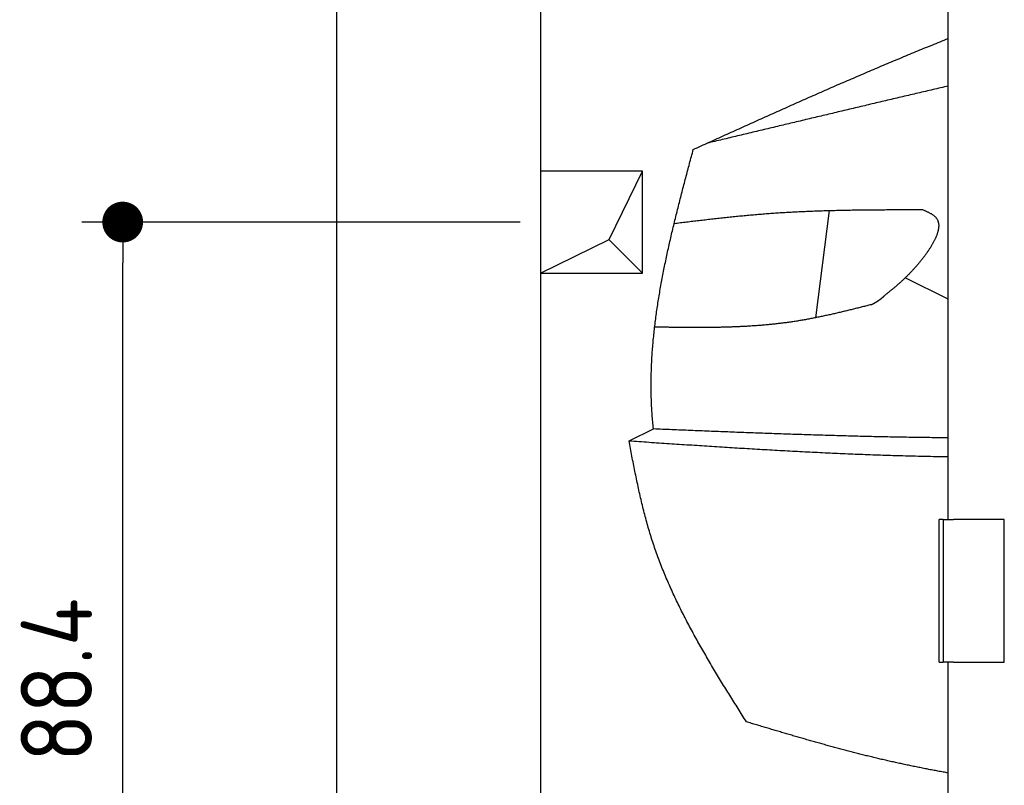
# Model space of a CAD drawing. Extents: x 562 to 7231, y 5317 to 13126.
# Tile 3 of 74: x 562 to 1528, y 8447 to 9198. Entities that reach past the tile are written whole.
import ezdxf

# ---------------------------------------------------------------- set-up
doc = ezdxf.new("R2010")
doc.units = 0
doc.linetypes.add('GEN3', pattern=[6.25, 5, -1.25])
doc.layers.get('0').update_dxf_attribs({"linetype": 'CONTINUOUS'})
doc.layers.get('DEFPOINTS').update_dxf_attribs({"linetype": 'CONTINUOUS'})
for name, color, linetype in [('3', 6, 'GEN3'), ('4', 3, 'CONTINUOUS'), ('BREAKTHROUGH', 1, 'CONTINUOUS'), ('CAR', 10, 'CONTINUOUS')]:
    doc.layers.add(name, color=color, linetype=linetype)
doc.styles.get("Standard").update_dxf_attribs({"font": 'ISOCP.SHX'})
doc.dimstyles.get("Standard").update_dxf_attribs({"dimtxt": 50, "dimasz": 100, "dimexe": 0.18, "dimexo": 0.0625, "dimgap": 15, "dimtad": 1, "dimlfac": 0.1, "dimzin": 0, "dimcen": 0.09, "dimazin": 3, "dimtfac": 1, "dimtofl": 0, "dimtmove": 0, "dimatfit": 3})

# ---------------------------------------------------------------- blocks, each defined once
blk = doc.blocks.new('PUNKT')
at = {"layer": '4', "color": 0, "linetype": 'BYBLOCK'}
blk.add_line((-0.5, 0), (-1, 0), dxfattribs=at)
at = {"layer": '4', "color": 0, "linetype": 'BYBLOCK', "const_width": 0.5}
blk.add_lwpolyline([(-0.25, 0, 1), (0.25, 0, 1)], format="xyb", close=True, dxfattribs=at)
blk = doc.blocks.new('*U39')
at = {"layer": '4', "color": 2}
blk.add_text('88.4', height=70, rotation=90, dxfattribs=at).set_placement((632.77, 8470.24))
blk = doc.blocks.new('*D7')
at = {"layer": '4'}
for p, q in [((1052.71, 8999.58), (622.77, 8999.58)), ((662.77, 8155.9), (662.77, 8959.58)), ((852.77, 8115.9), (622.77, 8115.9))]:
    blk.add_line(p, q, dxfattribs=at)
at = {"layer": 'DEFPOINTS', "color": 0}
for p in [(662.77, 8999.58), (1072.71, 8999.58), (872.77, 8115.9)]:
    blk.add_point(p, dxfattribs=at)
at = {"layer": '3'}
blk.add_blockref('*U39', (0, 0), dxfattribs=at)
at = {"layer": '4', "xscale": 40, "yscale": 40, "zscale": 40}
for p, rotation in [((662.77, 8999.58), 90), ((662.77, 8115.9), 270)]:
    blk.add_blockref('PUNKT', p, dxfattribs=dict(at, rotation=rotation))

msp = doc.modelspace()

# ---------------------------------------------------------------- linework, layer by layer
for p, q in [((872.775, 5565.902), (872.775, 12815.902)), ((1072.775, 12615.902), (1072.775, 5815.902)), ((1472.775, 8708.018), (1472.775, 10683.018)), ((1467.775, 8708.018), (1463.775, 8708.018)), ((1463.775, 8568.018), (1463.775, 8708.018)), ((1467.775, 8708.018), (1477.775, 8708.018)), ((1467.775, 8708.018), (1467.775, 8568.018)), ((1527.775, 8708.018), (1477.775, 8708.018)), ((1527.775, 8568.018), (1527.775, 8708.018)), ((1463.775, 8568.018), (1467.775, 8568.018)), ((1477.775, 8568.018), (1467.775, 8568.018)), ((1472.775, 8027.85), (1472.775, 8568.018)), ((1477.775, 8568.018), (1527.775, 8568.018))]:
    msp.add_line(p, q)
at = {"layer": 'BREAKTHROUGH'}
for p, q in [((1140.082, 8982.532), (1172.709, 9049.579)), ((1072.709, 8949.579), (1140.082, 8982.532)), ((1139.864, 8982.425), (1172.709, 8949.579))]:
    msp.add_line(p, q, dxfattribs=at)
msp.add_lwpolyline([(1172.709, 9049.579), (1072.709, 9049.579), (1072.709, 8949.579), (1172.709, 8949.579)], close=True, dxfattribs=at)
at = {"layer": 'CAR'}
for p, q in [((1356.015, 9010.932), (1342.444, 8905.75)), ((1472.775, 8924.149), (1430.523, 8944.888)), ((1159.546, 8785.13), (1183.446, 8797.039))]:
    msp.add_line(p, q, dxfattribs=at)
for points in [[(1222.62, 9070.73, 0), (1224.58, 9071.62, 0), (1226.54, 9072.51, 0), (1228.5, 9073.4, 0), (1230.46, 9074.28, 0), (1232.42, 9075.17, 0), (1234.38, 9076.06, 0), (1236.34, 9076.95, 0), (1238.3, 9077.84, 0), (1240.26, 9078.72, 0), (1242.22, 9079.61, 0), (1244.18, 9080.5, 0), (1246.14, 9081.39, 0), (1248.09, 9082.28, 0), (1250.05, 9083.16, 0), (1252.01, 9084.05, 0), (1253.97, 9084.94, 0), (1255.93, 9085.82, 0), (1257.89, 9086.71, 0), (1259.85, 9087.6, 0), (1261.81, 9088.48, 0), (1263.77, 9089.37, 0), (1265.73, 9090.25, 0), (1267.69, 9091.14, 0), (1269.65, 9092.02, 0), (1271.61, 9092.91, 0), (1273.57, 9093.79, 0), (1275.53, 9094.68, 0), (1277.49, 9095.56, 0), (1279.45, 9096.44, 0), (1281.42, 9097.33, 0), (1283.38, 9098.21, 0), (1285.34, 9099.09, 0), (1287.3, 9099.97, 0), (1289.26, 9100.86, 0), (1291.22, 9101.74, 0), (1293.18, 9102.62, 0), (1295.14, 9103.5, 0), (1297.11, 9104.38, 0), (1299.07, 9105.26, 0), (1301.03, 9106.14, 0), (1302.99, 9107.02, 0), (1304.96, 9107.89, 0), (1306.92, 9108.77, 0), (1308.88, 9109.65, 0), (1310.84, 9110.53, 0), (1312.81, 9111.4, 0), (1314.77, 9112.28, 0), (1316.73, 9113.15, 0), (1318.7, 9114.03, 0), (1320.66, 9114.9, 0), (1322.63, 9115.77, 0), (1324.59, 9116.65, 0), (1326.55, 9117.52, 0), (1328.52, 9118.39, 0), (1330.48, 9119.26, 0), (1332.45, 9120.13, 0), (1334.42, 9121, 0), (1336.38, 9121.87, 0), (1338.35, 9122.74, 0), (1340.31, 9123.61, 0), (1342.28, 9124.47, 0), (1344.25, 9125.34, 0), (1346.21, 9126.2, 0), (1348.18, 9127.07, 0), (1350.15, 9127.93, 0), (1352.11, 9128.8, 0), (1354.08, 9129.66, 0), (1356.05, 9130.52, 0), (1358.02, 9131.38, 0), (1359.99, 9132.24, 0), (1361.96, 9133.1, 0), (1363.93, 9133.96, 0), (1365.89, 9134.81, 0), (1367.86, 9135.67, 0), (1369.83, 9136.53, 0), (1371.8, 9137.38, 0), (1373.78, 9138.24, 0), (1375.75, 9139.09, 0), (1377.72, 9139.94, 0), (1379.69, 9140.79, 0), (1381.66, 9141.64, 0), (1383.63, 9142.49, 0), (1385.61, 9143.34, 0), (1387.58, 9144.19, 0), (1389.55, 9145.03, 0), (1391.53, 9145.88, 0), (1393.5, 9146.72, 0), (1395.47, 9147.57, 0), (1397.45, 9148.41, 0), (1399.42, 9149.25, 0), (1401.4, 9150.09, 0), (1403.37, 9150.93, 0), (1405.35, 9151.77, 0), (1407.33, 9152.6, 0), (1409.3, 9153.44, 0), (1411.28, 9154.27, 0), (1413.26, 9155.11, 0), (1415.23, 9155.94, 0), (1417.21, 9156.77, 0), (1419.19, 9157.6, 0), (1421.17, 9158.43, 0), (1423.15, 9159.26, 0), (1425.13, 9160.08, 0), (1427.11, 9160.91, 0), (1429.09, 9161.73, 0), (1431.07, 9162.56, 0), (1433.05, 9163.38, 0), (1435.03, 9164.2, 0), (1437.02, 9165.02, 0), (1439, 9165.84, 0), (1440.98, 9166.65, 0), (1442.97, 9167.47, 0), (1444.95, 9168.28, 0), (1446.93, 9169.09, 0), (1448.92, 9169.9, 0), (1450.91, 9170.71, 0), (1452.89, 9171.52, 0), (1454.88, 9172.33, 0), (1456.86, 9173.14, 0), (1458.85, 9173.94, 0), (1460.84, 9174.74, 0), (1462.83, 9175.54, 0), (1464.82, 9176.34, 0), (1466.8, 9177.14, 0), (1468.79, 9177.94, 0), (1470.78, 9178.74, 0), (1472.77, 9179.53, 0)], [(1472.77, 9132.94, 0), (1470.91, 9132.51, 0), (1469.05, 9132.07, 0), (1467.18, 9131.64, 0), (1465.32, 9131.2, 0), (1463.45, 9130.77, 0), (1461.59, 9130.33, 0), (1459.73, 9129.9, 0), (1457.86, 9129.46, 0), (1456, 9129.02, 0), (1454.13, 9128.59, 0), (1452.27, 9128.15, 0), (1450.41, 9127.71, 0), (1448.54, 9127.28, 0), (1446.68, 9126.84, 0), (1444.81, 9126.4, 0), (1442.95, 9125.97, 0), (1441.09, 9125.53, 0), (1439.22, 9125.09, 0), (1437.36, 9124.65, 0), (1435.5, 9124.22, 0), (1433.63, 9123.78, 0), (1431.77, 9123.34, 0), (1429.9, 9122.9, 0), (1428.04, 9122.46, 0), (1426.18, 9122.03, 0), (1424.31, 9121.59, 0), (1422.45, 9121.15, 0), (1420.59, 9120.71, 0), (1418.72, 9120.27, 0), (1416.86, 9119.83, 0), (1415, 9119.39, 0), (1413.13, 9118.95, 0), (1411.27, 9118.52, 0), (1409.41, 9118.08, 0), (1407.54, 9117.64, 0), (1405.68, 9117.2, 0), (1403.82, 9116.76, 0), (1401.95, 9116.32, 0), (1400.09, 9115.88, 0), (1398.23, 9115.44, 0), (1396.36, 9115, 0), (1394.5, 9114.56, 0), (1392.64, 9114.12, 0), (1390.78, 9113.68, 0), (1388.91, 9113.24, 0), (1387.05, 9112.79, 0), (1385.19, 9112.35, 0), (1383.32, 9111.91, 0), (1381.46, 9111.47, 0), (1379.6, 9111.03, 0), (1377.73, 9110.59, 0), (1375.87, 9110.15, 0), (1374.01, 9109.71, 0), (1372.15, 9109.27, 0), (1370.28, 9108.82, 0), (1368.42, 9108.38, 0), (1366.56, 9107.94, 0), (1364.7, 9107.5, 0), (1362.83, 9107.06, 0), (1360.97, 9106.62, 0), (1359.11, 9106.17, 0), (1357.24, 9105.73, 0), (1355.38, 9105.29, 0), (1353.52, 9104.85, 0), (1351.66, 9104.41, 0), (1349.79, 9103.96, 0), (1347.93, 9103.52, 0), (1346.07, 9103.08, 0), (1344.21, 9102.64, 0), (1342.34, 9102.19, 0), (1340.48, 9101.75, 0), (1338.62, 9101.31, 0), (1336.76, 9100.86, 0), (1334.89, 9100.42, 0), (1333.03, 9099.98, 0), (1331.17, 9099.54, 0), (1329.31, 9099.09, 0), (1327.44, 9098.65, 0), (1325.58, 9098.21, 0), (1323.72, 9097.76, 0), (1321.86, 9097.32, 0), (1319.99, 9096.88, 0), (1318.13, 9096.43, 0), (1316.27, 9095.99, 0), (1314.41, 9095.54, 0), (1312.54, 9095.1, 0), (1310.68, 9094.66, 0), (1308.82, 9094.21, 0), (1306.96, 9093.77, 0), (1305.1, 9093.33, 0), (1303.23, 9092.88, 0), (1301.37, 9092.44, 0), (1299.51, 9091.99, 0), (1297.65, 9091.55, 0), (1295.78, 9091.11, 0), (1293.92, 9090.66, 0), (1292.06, 9090.22, 0), (1290.2, 9089.77, 0), (1288.33, 9089.33, 0), (1286.47, 9088.89, 0), (1284.61, 9088.44, 0), (1282.75, 9088, 0), (1280.89, 9087.55, 0), (1279.02, 9087.11, 0), (1277.16, 9086.66, 0), (1275.3, 9086.22, 0), (1273.44, 9085.78, 0), (1271.58, 9085.33, 0), (1269.71, 9084.89, 0), (1267.85, 9084.44, 0), (1265.99, 9084, 0), (1264.13, 9083.55, 0), (1262.26, 9083.11, 0), (1260.4, 9082.66, 0), (1258.54, 9082.22, 0), (1256.68, 9081.77, 0), (1254.82, 9081.33, 0), (1252.95, 9080.89, 0), (1251.09, 9080.44, 0), (1249.23, 9080, 0), (1247.37, 9079.55, 0), (1245.51, 9079.11, 0), (1243.64, 9078.66, 0), (1241.78, 9078.22, 0), (1239.92, 9077.77, 0), (1238.06, 9077.33, 0), (1236.19, 9076.88, 0)], [(1183.45, 8797.04, 0), (1183.28, 8798.74, 0), (1183.12, 8800.44, 0), (1182.96, 8802.14, 0), (1182.81, 8803.84, 0), (1182.67, 8805.54, 0), (1182.54, 8807.24, 0), (1182.41, 8808.94, 0), (1182.28, 8810.64, 0), (1182.17, 8812.34, 0), (1182.06, 8814.04, 0), (1181.96, 8815.75, 0), (1181.86, 8817.45, 0), (1181.77, 8819.15, 0), (1181.69, 8820.85, 0), (1181.62, 8822.56, 0), (1181.55, 8824.26, 0), (1181.49, 8825.97, 0), (1181.43, 8827.67, 0), (1181.39, 8829.38, 0), (1181.35, 8831.08, 0), (1181.31, 8832.79, 0), (1181.29, 8834.5, 0), (1181.27, 8836.2, 0), (1181.26, 8837.91, 0), (1181.25, 8839.62, 0), (1181.25, 8841.33, 0), (1181.26, 8843.03, 0), (1181.28, 8844.74, 0), (1181.3, 8846.45, 0), (1181.33, 8848.16, 0), (1181.37, 8849.87, 0), (1181.41, 8851.58, 0), (1181.46, 8853.29, 0), (1181.52, 8855, 0), (1181.58, 8856.71, 0), (1181.65, 8858.43, 0), (1181.72, 8860.14, 0), (1181.8, 8861.85, 0), (1181.89, 8863.56, 0), (1181.99, 8865.28, 0), (1182.09, 8866.99, 0), (1182.19, 8868.7, 0), (1182.3, 8870.42, 0), (1182.42, 8872.13, 0), (1182.55, 8873.85, 0), (1182.68, 8875.56, 0), (1182.81, 8877.28, 0), (1182.95, 8878.99, 0), (1183.1, 8880.71, 0), (1183.25, 8882.42, 0), (1183.41, 8884.14, 0), (1183.58, 8885.86, 0), (1183.75, 8887.58, 0), (1183.92, 8889.29, 0), (1184.1, 8891.01, 0), (1184.29, 8892.73, 0), (1184.48, 8894.45, 0), (1184.68, 8896.17, 0), (1184.88, 8897.88, 0), (1185.09, 8899.6, 0), (1185.3, 8901.32, 0), (1185.52, 8903.04, 0), (1185.74, 8904.76, 0), (1185.97, 8906.48, 0), (1186.2, 8908.2, 0), (1186.44, 8909.92, 0), (1186.68, 8911.65, 0), (1186.93, 8913.37, 0), (1187.18, 8915.09, 0), (1187.44, 8916.81, 0), (1187.7, 8918.53, 0), (1187.96, 8920.26, 0), (1188.23, 8921.98, 0), (1188.51, 8923.7, 0), (1188.79, 8925.42, 0), (1189.07, 8927.15, 0), (1189.36, 8928.87, 0), (1189.65, 8930.59, 0), (1189.94, 8932.32, 0), (1190.24, 8934.04, 0), (1190.55, 8935.77, 0), (1190.86, 8937.49, 0), (1191.17, 8939.22, 0), (1191.48, 8940.94, 0), (1191.8, 8942.67, 0), (1192.13, 8944.39, 0), (1192.46, 8946.12, 0), (1192.79, 8947.84, 0), (1193.12, 8949.57, 0), (1193.46, 8951.3, 0), (1193.8, 8953.02, 0), (1194.15, 8954.75, 0), (1194.5, 8956.48, 0), (1194.85, 8958.2, 0), (1195.21, 8959.93, 0), (1195.57, 8961.66, 0), (1195.93, 8963.39, 0), (1196.3, 8965.11, 0), (1196.66, 8966.84, 0), (1197.04, 8968.57, 0), (1197.41, 8970.3, 0), (1197.79, 8972.03, 0), (1198.17, 8973.76, 0), (1198.55, 8975.49, 0), (1198.94, 8977.21, 0), (1199.33, 8978.94, 0), (1199.72, 8980.67, 0), (1200.12, 8982.4, 0), (1200.52, 8984.13, 0), (1200.92, 8985.86, 0), (1201.32, 8987.59, 0), (1201.72, 8989.32, 0), (1202.13, 8991.05, 0), (1202.54, 8992.78, 0), (1202.95, 8994.51, 0), (1203.37, 8996.24, 0), (1203.79, 8997.97, 0), (1204.21, 8999.7, 0), (1204.63, 9001.43, 0), (1205.05, 9003.17, 0), (1205.48, 9004.9, 0), (1205.9, 9006.63, 0), (1206.33, 9008.36, 0), (1206.76, 9010.09, 0), (1207.2, 9011.82, 0), (1207.63, 9013.55, 0), (1208.07, 9015.29, 0), (1208.51, 9017.02, 0), (1208.95, 9018.75, 0), (1209.39, 9020.48, 0), (1209.83, 9022.21, 0), (1210.27, 9023.95, 0), (1210.72, 9025.68, 0), (1211.17, 9027.41, 0), (1211.61, 9029.14, 0), (1212.06, 9030.87, 0), (1212.51, 9032.61, 0), (1212.97, 9034.34, 0), (1213.42, 9036.07, 0), (1213.87, 9037.8, 0), (1214.33, 9039.54, 0), (1214.78, 9041.27, 0), (1215.24, 9043, 0), (1215.7, 9044.74, 0), (1216.16, 9046.47, 0), (1216.61, 9048.2, 0), (1217.07, 9049.93, 0), (1217.53, 9051.67, 0), (1218, 9053.4, 0), (1218.46, 9055.13, 0), (1218.92, 9056.87, 0), (1219.38, 9058.6, 0), (1219.84, 9060.33, 0), (1220.31, 9062.07, 0), (1220.77, 9063.8, 0), (1221.23, 9065.53, 0), (1221.7, 9067.27, 0), (1222.16, 9069, 0), (1222.62, 9070.73, 0)], [(1203.86, 8998.28, 0), (1205.39, 8998.46, 0), (1206.91, 8998.65, 0), (1208.44, 8998.83, 0), (1209.97, 8999.02, 0), (1211.49, 8999.2, 0), (1213.02, 8999.38, 0), (1214.54, 8999.57, 0), (1216.07, 8999.75, 0), (1217.6, 8999.93, 0), (1219.12, 9000.11, 0), (1220.65, 9000.3, 0), (1222.18, 9000.48, 0), (1223.7, 9000.66, 0), (1225.23, 9000.84, 0), (1226.76, 9001.02, 0), (1228.28, 9001.2, 0), (1229.81, 9001.38, 0), (1231.34, 9001.56, 0), (1232.86, 9001.73, 0), (1234.39, 9001.91, 0), (1235.92, 9002.09, 0), (1237.44, 9002.26, 0), (1238.97, 9002.44, 0), (1240.5, 9002.61, 0), (1242.03, 9002.78, 0), (1243.55, 9002.95, 0), (1245.08, 9003.13, 0), (1246.61, 9003.3, 0), (1248.13, 9003.46, 0), (1249.66, 9003.63, 0), (1251.19, 9003.8, 0), (1252.72, 9003.96, 0), (1254.24, 9004.13, 0), (1255.77, 9004.29, 0), (1257.3, 9004.45, 0), (1258.83, 9004.61, 0), (1260.36, 9004.77, 0), (1261.88, 9004.93, 0), (1263.41, 9005.08, 0), (1264.94, 9005.24, 0), (1266.47, 9005.39, 0), (1268, 9005.54, 0), (1269.53, 9005.69, 0), (1271.05, 9005.84, 0), (1272.58, 9005.98, 0), (1274.11, 9006.13, 0), (1275.64, 9006.27, 0), (1277.17, 9006.41, 0), (1278.7, 9006.55, 0), (1280.23, 9006.69, 0), (1281.76, 9006.82, 0), (1283.29, 9006.96, 0), (1284.82, 9007.09, 0), (1286.35, 9007.22, 0), (1287.88, 9007.34, 0), (1289.41, 9007.47, 0), (1290.94, 9007.59, 0), (1292.47, 9007.71, 0), (1294, 9007.83, 0), (1295.53, 9007.95, 0), (1297.06, 9008.06, 0), (1298.59, 9008.17, 0), (1300.12, 9008.28, 0), (1301.66, 9008.39, 0), (1303.19, 9008.5, 0), (1304.72, 9008.6, 0), (1306.25, 9008.7, 0), (1307.78, 9008.8, 0), (1309.31, 9008.89, 0), (1310.85, 9008.99, 0), (1312.38, 9009.08, 0), (1313.91, 9009.17, 0), (1315.44, 9009.26, 0), (1316.98, 9009.34, 0), (1318.51, 9009.43, 0), (1320.04, 9009.51, 0), (1321.58, 9009.59, 0), (1323.11, 9009.67, 0), (1324.64, 9009.75, 0), (1326.18, 9009.82, 0), (1327.71, 9009.89, 0), (1329.24, 9009.96, 0), (1330.78, 9010.03, 0), (1332.31, 9010.1, 0), (1333.84, 9010.17, 0), (1335.38, 9010.23, 0), (1336.91, 9010.29, 0), (1338.45, 9010.35, 0), (1339.98, 9010.41, 0), (1341.52, 9010.47, 0), (1343.05, 9010.52, 0), (1344.59, 9010.58, 0), (1346.12, 9010.63, 0), (1347.66, 9010.68, 0), (1349.19, 9010.73, 0), (1350.73, 9010.78, 0), (1352.26, 9010.82, 0), (1353.8, 9010.87, 0), (1355.33, 9010.91, 0), (1356.87, 9010.95, 0), (1358.4, 9011, 0), (1359.94, 9011.04, 0), (1361.48, 9011.07, 0), (1363.01, 9011.11, 0), (1364.55, 9011.15, 0), (1366.08, 9011.18, 0), (1367.62, 9011.21, 0), (1369.16, 9011.24, 0), (1370.69, 9011.28, 0), (1372.23, 9011.3, 0), (1373.77, 9011.33, 0), (1375.3, 9011.36, 0), (1376.84, 9011.39, 0), (1378.38, 9011.41, 0), (1379.91, 9011.44, 0), (1381.45, 9011.46, 0), (1382.99, 9011.48, 0), (1384.52, 9011.5, 0), (1386.06, 9011.52, 0), (1387.6, 9011.54, 0), (1389.13, 9011.56, 0), (1390.67, 9011.58, 0), (1392.21, 9011.59, 0), (1393.75, 9011.61, 0), (1395.28, 9011.62, 0), (1396.82, 9011.64, 0), (1398.36, 9011.65, 0), (1399.9, 9011.66, 0), (1401.43, 9011.67, 0), (1402.97, 9011.68, 0), (1404.51, 9011.7, 0), (1406.05, 9011.7, 0), (1407.58, 9011.71, 0), (1409.12, 9011.72, 0), (1410.66, 9011.73, 0), (1412.2, 9011.74, 0), (1413.74, 9011.74, 0), (1415.27, 9011.75, 0), (1416.81, 9011.76, 0), (1418.35, 9011.76, 0), (1419.89, 9011.77, 0), (1421.43, 9011.77, 0), (1422.96, 9011.78, 0), (1424.5, 9011.78, 0), (1426.04, 9011.78, 0), (1427.58, 9011.79, 0), (1429.12, 9011.79, 0), (1430.66, 9011.79, 0), (1432.19, 9011.79, 0), (1433.73, 9011.79, 0), (1435.27, 9011.8, 0), (1436.81, 9011.8, 0), (1438.35, 9011.8, 0), (1439.88, 9011.8, 0), (1441.42, 9011.8, 0), (1442.96, 9011.8, 0), (1444.5, 9011.8, 0), (1446.04, 9011.8, 0), (1447.58, 9011.81, 0)], [(1447.58, 9011.81, 0), (1448.16, 9011.55, 0), (1448.74, 9011.3, 0), (1449.31, 9011.05, 0), (1449.89, 9010.79, 0), (1450.46, 9010.54, 0), (1451.03, 9010.28, 0), (1451.59, 9010.02, 0), (1452.15, 9009.76, 0), (1452.71, 9009.5, 0), (1453.25, 9009.23, 0), (1453.79, 9008.96, 0), (1454.32, 9008.68, 0), (1454.84, 9008.41, 0), (1455.35, 9008.12, 0), (1455.86, 9007.84, 0), (1456.35, 9007.54, 0), (1456.82, 9007.24, 0), (1457.29, 9006.94, 0), (1457.74, 9006.63, 0), (1458.18, 9006.31, 0), (1458.6, 9005.99, 0), (1459.01, 9005.66, 0), (1459.4, 9005.32, 0), (1459.77, 9004.98, 0), (1460.13, 9004.62, 0), (1460.47, 9004.26, 0), (1460.78, 9003.89, 0), (1461.08, 9003.51, 0), (1461.36, 9003.12, 0), (1461.62, 9002.73, 0), (1461.86, 9002.32, 0), (1462.08, 9001.91, 0), (1462.29, 9001.49, 0), (1462.47, 9001.06, 0), (1462.64, 9000.62, 0), (1462.79, 9000.18, 0), (1462.93, 8999.72, 0), (1463.04, 8999.26, 0), (1463.14, 8998.8, 0), (1463.23, 8998.33, 0), (1463.29, 8997.85, 0), (1463.34, 8997.36, 0), (1463.38, 8996.87, 0), (1463.4, 8996.37, 0), (1463.4, 8995.87, 0), (1463.39, 8995.36, 0), (1463.37, 8994.85, 0), (1463.33, 8994.33, 0), (1463.28, 8993.8, 0), (1463.21, 8993.27, 0), (1463.13, 8992.74, 0), (1463.03, 8992.2, 0), (1462.93, 8991.65, 0), (1462.81, 8991.11, 0), (1462.67, 8990.55, 0), (1462.53, 8990, 0), (1462.37, 8989.44, 0), (1462.2, 8988.87, 0), (1462.02, 8988.31, 0), (1461.83, 8987.74, 0), (1461.63, 8987.16, 0), (1461.42, 8986.59, 0), (1461.19, 8986.01, 0), (1460.96, 8985.43, 0), (1460.71, 8984.84, 0), (1460.46, 8984.26, 0), (1460.2, 8983.67, 0), (1459.93, 8983.08, 0), (1459.64, 8982.49, 0), (1459.35, 8981.89, 0), (1459.06, 8981.3, 0), (1458.75, 8980.7, 0), (1458.44, 8980.11, 0), (1458.11, 8979.51, 0), (1457.78, 8978.91, 0), (1457.45, 8978.31, 0), (1457.11, 8977.72, 0), (1456.76, 8977.12, 0), (1456.4, 8976.52, 0), (1456.04, 8975.92, 0), (1455.67, 8975.32, 0), (1455.3, 8974.73, 0), (1454.92, 8974.13, 0), (1454.53, 8973.53, 0), (1454.15, 8972.94, 0), (1453.75, 8972.35, 0), (1453.36, 8971.76, 0), (1452.96, 8971.17, 0), (1452.55, 8970.58, 0), (1452.14, 8969.99, 0), (1451.73, 8969.41, 0), (1451.32, 8968.83, 0), (1450.9, 8968.25, 0), (1450.48, 8967.67, 0), (1450.06, 8967.1, 0), (1449.64, 8966.53, 0), (1449.21, 8965.96, 0), (1448.79, 8965.4, 0), (1448.36, 8964.84, 0), (1447.93, 8964.29, 0), (1447.5, 8963.73, 0), (1447.07, 8963.19, 0), (1446.64, 8962.64, 0), (1446.21, 8962.1, 0), (1445.79, 8961.57, 0), (1445.36, 8961.04, 0), (1444.93, 8960.52, 0), (1444.5, 8960, 0), (1444.08, 8959.48, 0), (1443.65, 8958.97, 0), (1443.23, 8958.46, 0), (1442.8, 8957.96, 0), (1442.38, 8957.46, 0), (1441.95, 8956.97, 0), (1441.53, 8956.48, 0), (1441.11, 8955.99, 0), (1440.69, 8955.51, 0), (1440.26, 8955.03, 0), (1439.84, 8954.56, 0), (1439.42, 8954.09, 0), (1439, 8953.63, 0), (1438.58, 8953.16, 0), (1438.16, 8952.71, 0), (1437.75, 8952.25, 0), (1437.33, 8951.8, 0), (1436.91, 8951.35, 0), (1436.49, 8950.91, 0), (1436.07, 8950.47, 0), (1435.66, 8950.04, 0), (1435.24, 8949.6, 0), (1434.83, 8949.17, 0), (1434.41, 8948.75, 0), (1434, 8948.32, 0), (1433.58, 8947.9, 0), (1433.17, 8947.49, 0), (1432.75, 8947.07, 0), (1432.34, 8946.66, 0), (1431.93, 8946.25, 0), (1431.51, 8945.85, 0), (1431.1, 8945.45, 0), (1430.69, 8945.05, 0), (1430.28, 8944.65, 0), (1429.87, 8944.26, 0), (1429.45, 8943.87, 0), (1429.04, 8943.48, 0), (1428.63, 8943.09, 0), (1428.22, 8942.71, 0), (1427.81, 8942.33, 0), (1427.4, 8941.95, 0), (1426.99, 8941.57, 0), (1426.58, 8941.2, 0), (1426.18, 8940.82, 0), (1425.77, 8940.45, 0), (1425.36, 8940.09, 0), (1424.95, 8939.72, 0), (1424.54, 8939.36, 0), (1424.14, 8938.99, 0), (1423.73, 8938.63, 0), (1423.32, 8938.28, 0), (1422.91, 8937.92, 0), (1422.51, 8937.56, 0), (1422.1, 8937.21, 0), (1421.69, 8936.86, 0), (1421.29, 8936.51, 0), (1420.88, 8936.16, 0), (1420.48, 8935.81, 0), (1420.07, 8935.47, 0), (1419.67, 8935.12, 0), (1419.26, 8934.78, 0), (1418.86, 8934.44, 0), (1418.45, 8934.1, 0), (1418.05, 8933.76, 0), (1417.64, 8933.42, 0), (1417.24, 8933.08, 0), (1416.83, 8932.74, 0), (1416.43, 8932.41, 0), (1416.02, 8932.07, 0), (1415.62, 8931.74, 0), (1415.21, 8931.4, 0), (1414.81, 8931.07, 0), (1414.41, 8930.74, 0), (1414, 8930.4, 0), (1413.6, 8930.07, 0), (1413.19, 8929.74, 0), (1412.79, 8929.41, 0), (1412.39, 8929.08, 0), (1411.98, 8928.75, 0), (1411.58, 8928.42, 0), (1411.18, 8928.09, 0), (1410.77, 8927.76, 0), (1410.37, 8927.43, 0)], [(1397.17, 8918.58, 0), (1397.26, 8918.63, 0), (1397.35, 8918.68, 0), (1397.44, 8918.72, 0), (1397.53, 8918.77, 0), (1397.62, 8918.82, 0), (1397.7, 8918.86, 0), (1397.79, 8918.91, 0), (1397.88, 8918.96, 0), (1397.97, 8919, 0), (1398.06, 8919.05, 0), (1398.15, 8919.1, 0), (1398.24, 8919.14, 0), (1398.33, 8919.19, 0), (1398.42, 8919.23, 0), (1398.51, 8919.28, 0), (1398.6, 8919.33, 0), (1398.69, 8919.38, 0), (1398.77, 8919.42, 0), (1398.86, 8919.47, 0), (1398.95, 8919.52, 0), (1399.04, 8919.56, 0), (1399.13, 8919.61, 0), (1399.22, 8919.66, 0), (1399.31, 8919.7, 0), (1399.4, 8919.75, 0), (1399.49, 8919.8, 0), (1399.57, 8919.85, 0), (1399.66, 8919.89, 0), (1399.75, 8919.94, 0), (1399.84, 8919.99, 0), (1399.93, 8920.04, 0), (1400.02, 8920.08, 0), (1400.1, 8920.13, 0), (1400.19, 8920.18, 0), (1400.28, 8920.23, 0), (1400.37, 8920.28, 0), (1400.46, 8920.32, 0), (1400.54, 8920.37, 0), (1400.63, 8920.42, 0), (1400.72, 8920.47, 0), (1400.81, 8920.52, 0), (1400.9, 8920.57, 0), (1400.98, 8920.62, 0), (1401.07, 8920.66, 0), (1401.16, 8920.71, 0), (1401.25, 8920.76, 0), (1401.33, 8920.81, 0), (1401.42, 8920.86, 0), (1401.51, 8920.91, 0), (1401.59, 8920.96, 0), (1401.68, 8921.01, 0), (1401.77, 8921.06, 0), (1401.85, 8921.11, 0), (1401.94, 8921.16, 0), (1402.03, 8921.21, 0), (1402.11, 8921.26, 0), (1402.2, 8921.31, 0), (1402.29, 8921.37, 0), (1402.37, 8921.42, 0), (1402.46, 8921.47, 0), (1402.54, 8921.52, 0), (1402.63, 8921.57, 0), (1402.72, 8921.62, 0), (1402.8, 8921.68, 0), (1402.89, 8921.73, 0), (1402.97, 8921.78, 0), (1403.06, 8921.83, 0), (1403.14, 8921.89, 0), (1403.23, 8921.94, 0), (1403.31, 8921.99, 0), (1403.39, 8922.05, 0), (1403.48, 8922.1, 0), (1403.56, 8922.15, 0), (1403.65, 8922.21, 0), (1403.73, 8922.26, 0), (1403.82, 8922.32, 0), (1403.9, 8922.37, 0), (1403.98, 8922.42, 0), (1404.07, 8922.48, 0), (1404.15, 8922.54, 0), (1404.23, 8922.59, 0), (1404.32, 8922.65, 0), (1404.4, 8922.7, 0), (1404.48, 8922.76, 0), (1404.56, 8922.82, 0), (1404.65, 8922.87, 0), (1404.73, 8922.93, 0), (1404.81, 8922.99, 0), (1404.89, 8923.04, 0), (1404.97, 8923.1, 0), (1405.05, 8923.16, 0), (1405.14, 8923.22, 0), (1405.22, 8923.28, 0), (1405.3, 8923.33, 0), (1405.38, 8923.39, 0), (1405.46, 8923.45, 0), (1405.54, 8923.51, 0), (1405.62, 8923.57, 0), (1405.7, 8923.63, 0), (1405.78, 8923.69, 0), (1405.86, 8923.75, 0), (1405.94, 8923.81, 0), (1406.02, 8923.87, 0), (1406.1, 8923.93, 0), (1406.18, 8923.99, 0), (1406.26, 8924.05, 0), (1406.34, 8924.11, 0), (1406.42, 8924.17, 0), (1406.5, 8924.23, 0), (1406.58, 8924.3, 0), (1406.66, 8924.36, 0), (1406.74, 8924.42, 0), (1406.82, 8924.48, 0), (1406.89, 8924.54, 0), (1406.97, 8924.6, 0), (1407.05, 8924.67, 0), (1407.13, 8924.73, 0), (1407.21, 8924.79, 0), (1407.29, 8924.85, 0), (1407.36, 8924.92, 0), (1407.44, 8924.98, 0), (1407.52, 8925.04, 0), (1407.6, 8925.11, 0), (1407.68, 8925.17, 0), (1407.75, 8925.23, 0), (1407.83, 8925.3, 0), (1407.91, 8925.36, 0), (1407.99, 8925.42, 0), (1408.06, 8925.49, 0), (1408.14, 8925.55, 0), (1408.22, 8925.62, 0), (1408.3, 8925.68, 0), (1408.37, 8925.74, 0), (1408.45, 8925.81, 0), (1408.53, 8925.87, 0), (1408.6, 8925.94, 0), (1408.68, 8926, 0), (1408.76, 8926.07, 0), (1408.84, 8926.13, 0), (1408.91, 8926.2, 0), (1408.99, 8926.26, 0), (1409.07, 8926.32, 0), (1409.14, 8926.39, 0), (1409.22, 8926.45, 0), (1409.3, 8926.52, 0), (1409.37, 8926.58, 0), (1409.45, 8926.65, 0), (1409.53, 8926.71, 0), (1409.6, 8926.78, 0), (1409.68, 8926.85, 0), (1409.76, 8926.91, 0), (1409.83, 8926.98, 0), (1409.91, 8927.04, 0), (1409.99, 8927.11, 0), (1410.06, 8927.17, 0), (1410.14, 8927.24, 0), (1410.22, 8927.3, 0), (1410.29, 8927.37, 0), (1410.37, 8927.43, 0)], [(1397.17, 8918.58, 0), (1396.08, 8918.31, 0), (1394.99, 8918.03, 0), (1393.9, 8917.76, 0), (1392.81, 8917.48, 0), (1391.72, 8917.21, 0), (1390.63, 8916.94, 0), (1389.54, 8916.66, 0), (1388.44, 8916.39, 0), (1387.35, 8916.11, 0), (1386.26, 8915.84, 0), (1385.17, 8915.57, 0), (1384.08, 8915.3, 0), (1382.99, 8915.02, 0), (1381.9, 8914.75, 0), (1380.81, 8914.48, 0), (1379.72, 8914.21, 0), (1378.62, 8913.94, 0), (1377.53, 8913.67, 0), (1376.44, 8913.41, 0), (1375.35, 8913.14, 0), (1374.26, 8912.87, 0), (1373.17, 8912.61, 0), (1372.07, 8912.35, 0), (1370.98, 8912.08, 0), (1369.89, 8911.82, 0), (1368.8, 8911.56, 0), (1367.7, 8911.3, 0), (1366.61, 8911.04, 0), (1365.52, 8910.79, 0), (1364.42, 8910.53, 0), (1363.33, 8910.28, 0), (1362.23, 8910.02, 0), (1361.14, 8909.77, 0), (1360.05, 8909.52, 0), (1358.95, 8909.27, 0), (1357.86, 8909.03, 0), (1356.76, 8908.78, 0), (1355.66, 8908.54, 0), (1354.57, 8908.3, 0), (1353.47, 8908.06, 0), (1352.38, 8907.82, 0), (1351.28, 8907.58, 0), (1350.18, 8907.35, 0), (1349.09, 8907.11, 0), (1347.99, 8906.88, 0), (1346.89, 8906.65, 0), (1345.79, 8906.43, 0), (1344.69, 8906.2, 0), (1343.59, 8905.98, 0), (1342.5, 8905.76, 0), (1341.4, 8905.54, 0), (1340.3, 8905.33, 0), (1339.2, 8905.11, 0), (1338.09, 8904.9, 0), (1336.99, 8904.69, 0), (1335.89, 8904.49, 0), (1334.79, 8904.28, 0), (1333.69, 8904.08, 0), (1332.58, 8903.88, 0), (1331.48, 8903.69, 0), (1330.38, 8903.5, 0), (1329.27, 8903.31, 0), (1328.17, 8903.12, 0), (1327.06, 8902.93, 0), (1325.96, 8902.75, 0), (1324.85, 8902.57, 0), (1323.75, 8902.4, 0), (1322.64, 8902.22, 0), (1321.53, 8902.05, 0), (1320.43, 8901.89, 0), (1319.32, 8901.72, 0), (1318.21, 8901.56, 0), (1317.1, 8901.4, 0), (1315.99, 8901.25, 0), (1314.88, 8901.1, 0), (1313.77, 8900.95, 0), (1312.66, 8900.8, 0), (1311.55, 8900.66, 0), (1310.44, 8900.52, 0), (1309.32, 8900.38, 0), (1308.21, 8900.24, 0), (1307.1, 8900.11, 0), (1305.98, 8899.98, 0), (1304.87, 8899.85, 0), (1303.76, 8899.73, 0), (1302.64, 8899.61, 0), (1301.53, 8899.49, 0), (1300.41, 8899.37, 0), (1299.3, 8899.26, 0), (1298.18, 8899.15, 0), (1297.06, 8899.04, 0), (1295.95, 8898.93, 0), (1294.83, 8898.83, 0), (1293.71, 8898.73, 0), (1292.6, 8898.63, 0), (1291.48, 8898.53, 0), (1290.36, 8898.44, 0), (1289.24, 8898.34, 0), (1288.12, 8898.25, 0), (1287, 8898.17, 0), (1285.88, 8898.08, 0), (1284.76, 8898, 0), (1283.64, 8897.92, 0), (1282.52, 8897.84, 0), (1281.4, 8897.76, 0), (1280.28, 8897.69, 0), (1279.16, 8897.62, 0), (1278.04, 8897.55, 0), (1276.92, 8897.48, 0), (1275.8, 8897.41, 0), (1274.68, 8897.35, 0), (1273.55, 8897.29, 0), (1272.43, 8897.23, 0), (1271.31, 8897.17, 0), (1270.19, 8897.11, 0), (1269.06, 8897.06, 0), (1267.94, 8897.01, 0), (1266.82, 8896.96, 0), (1265.69, 8896.91, 0), (1264.57, 8896.86, 0), (1263.45, 8896.82, 0), (1262.32, 8896.77, 0), (1261.2, 8896.73, 0), (1260.08, 8896.69, 0), (1258.95, 8896.65, 0), (1257.83, 8896.62, 0), (1256.7, 8896.58, 0), (1255.58, 8896.55, 0), (1254.45, 8896.52, 0), (1253.33, 8896.49, 0), (1252.2, 8896.46, 0), (1251.08, 8896.43, 0), (1249.96, 8896.4, 0), (1248.83, 8896.38, 0), (1247.71, 8896.36, 0), (1246.58, 8896.34, 0), (1245.46, 8896.32, 0), (1244.33, 8896.3, 0), (1243.2, 8896.28, 0), (1242.08, 8896.26, 0), (1240.95, 8896.25, 0), (1239.83, 8896.23, 0), (1238.7, 8896.22, 0), (1237.58, 8896.21, 0), (1236.45, 8896.2, 0), (1235.33, 8896.19, 0), (1234.2, 8896.18, 0), (1233.08, 8896.18, 0), (1231.95, 8896.17, 0), (1230.83, 8896.17, 0), (1229.7, 8896.17, 0), (1228.58, 8896.16, 0), (1227.45, 8896.16, 0), (1226.33, 8896.16, 0), (1225.2, 8896.16, 0), (1224.08, 8896.16, 0), (1222.95, 8896.16, 0), (1221.83, 8896.17, 0), (1220.71, 8896.17, 0), (1219.58, 8896.18, 0), (1218.46, 8896.18, 0), (1217.33, 8896.19, 0), (1216.21, 8896.2, 0), (1215.09, 8896.2, 0), (1213.96, 8896.21, 0), (1212.84, 8896.22, 0), (1211.71, 8896.23, 0), (1210.59, 8896.24, 0), (1209.47, 8896.25, 0), (1208.35, 8896.26, 0), (1207.22, 8896.28, 0), (1206.1, 8896.29, 0), (1204.98, 8896.3, 0), (1203.86, 8896.31, 0), (1202.73, 8896.33, 0), (1201.61, 8896.34, 0), (1200.49, 8896.36, 0), (1199.37, 8896.37, 0), (1198.24, 8896.39, 0), (1197.12, 8896.4, 0), (1196, 8896.42, 0), (1194.88, 8896.44, 0), (1193.76, 8896.45, 0), (1192.64, 8896.47, 0), (1191.51, 8896.49, 0), (1190.39, 8896.5, 0), (1189.27, 8896.52, 0), (1188.15, 8896.54, 0), (1187.03, 8896.55, 0), (1185.91, 8896.57, 0), (1184.79, 8896.59, 0)], [(1183.45, 8797.04, 0), (1185.72, 8796.95, 0), (1188, 8796.85, 0), (1190.28, 8796.76, 0), (1192.56, 8796.67, 0), (1194.84, 8796.57, 0), (1197.12, 8796.48, 0), (1199.39, 8796.39, 0), (1201.67, 8796.3, 0), (1203.95, 8796.2, 0), (1206.23, 8796.11, 0), (1208.51, 8796.02, 0), (1210.79, 8795.93, 0), (1213.06, 8795.83, 0), (1215.34, 8795.74, 0), (1217.62, 8795.65, 0), (1219.9, 8795.56, 0), (1222.18, 8795.47, 0), (1224.46, 8795.37, 0), (1226.73, 8795.28, 0), (1229.01, 8795.19, 0), (1231.29, 8795.1, 0), (1233.57, 8795.01, 0), (1235.85, 8794.92, 0), (1238.13, 8794.83, 0), (1240.4, 8794.74, 0), (1242.68, 8794.65, 0), (1244.96, 8794.56, 0), (1247.24, 8794.47, 0), (1249.52, 8794.38, 0), (1251.8, 8794.29, 0), (1254.07, 8794.2, 0), (1256.35, 8794.11, 0), (1258.63, 8794.02, 0), (1260.91, 8793.94, 0), (1263.19, 8793.85, 0), (1265.47, 8793.76, 0), (1267.74, 8793.67, 0), (1270.02, 8793.59, 0), (1272.3, 8793.5, 0), (1274.58, 8793.42, 0), (1276.86, 8793.33, 0), (1279.14, 8793.25, 0), (1281.41, 8793.16, 0), (1283.69, 8793.08, 0), (1285.97, 8792.99, 0), (1288.25, 8792.91, 0), (1290.53, 8792.83, 0), (1292.81, 8792.74, 0), (1295.08, 8792.66, 0), (1297.36, 8792.58, 0), (1299.64, 8792.5, 0), (1301.92, 8792.42, 0), (1304.2, 8792.34, 0), (1306.48, 8792.26, 0), (1308.75, 8792.18, 0), (1311.03, 8792.1, 0), (1313.31, 8792.02, 0), (1315.59, 8791.94, 0), (1317.87, 8791.87, 0), (1320.15, 8791.79, 0), (1322.42, 8791.71, 0), (1324.7, 8791.64, 0), (1326.98, 8791.56, 0), (1329.26, 8791.49, 0), (1331.54, 8791.41, 0), (1333.82, 8791.34, 0), (1336.09, 8791.27, 0), (1338.37, 8791.19, 0), (1340.65, 8791.12, 0), (1342.93, 8791.05, 0), (1345.21, 8790.98, 0), (1347.48, 8790.91, 0), (1349.76, 8790.84, 0), (1352.04, 8790.78, 0), (1354.32, 8790.71, 0), (1356.6, 8790.64, 0), (1358.88, 8790.58, 0), (1361.15, 8790.51, 0), (1363.43, 8790.45, 0), (1365.71, 8790.38, 0), (1367.99, 8790.32, 0), (1370.27, 8790.26, 0), (1372.54, 8790.19, 0), (1374.82, 8790.13, 0), (1377.1, 8790.07, 0), (1379.38, 8790.01, 0), (1381.66, 8789.95, 0), (1383.93, 8789.9, 0), (1386.21, 8789.84, 0), (1388.49, 8789.78, 0), (1390.77, 8789.73, 0), (1393.05, 8789.67, 0), (1395.32, 8789.62, 0), (1397.6, 8789.57, 0), (1399.88, 8789.51, 0), (1402.16, 8789.46, 0), (1404.44, 8789.41, 0), (1406.72, 8789.36, 0), (1408.99, 8789.32, 0), (1411.27, 8789.27, 0), (1413.55, 8789.22, 0), (1415.83, 8789.18, 0), (1418.11, 8789.13, 0), (1420.38, 8789.09, 0), (1422.66, 8789.04, 0), (1424.94, 8789, 0), (1427.22, 8788.96, 0), (1429.5, 8788.92, 0), (1431.77, 8788.88, 0), (1434.05, 8788.84, 0), (1436.33, 8788.81, 0), (1438.61, 8788.77, 0), (1440.88, 8788.74, 0), (1443.16, 8788.7, 0), (1445.44, 8788.67, 0), (1447.72, 8788.64, 0), (1450, 8788.61, 0), (1452.27, 8788.58, 0), (1454.55, 8788.55, 0), (1456.83, 8788.52, 0), (1459.11, 8788.5, 0), (1461.39, 8788.47, 0), (1463.66, 8788.45, 0), (1465.94, 8788.42, 0), (1468.22, 8788.4, 0), (1470.5, 8788.38, 0), (1472.77, 8788.36, 0)], [(1274.71, 8509.63, 0), (1273.69, 8511.25, 0), (1272.67, 8512.87, 0), (1271.65, 8514.5, 0), (1270.63, 8516.12, 0), (1269.61, 8517.74, 0), (1268.6, 8519.37, 0), (1267.58, 8520.99, 0), (1266.56, 8522.62, 0), (1265.54, 8524.24, 0), (1264.53, 8525.87, 0), (1263.51, 8527.49, 0), (1262.5, 8529.12, 0), (1261.49, 8530.74, 0), (1260.47, 8532.37, 0), (1259.46, 8534, 0), (1258.45, 8535.62, 0), (1257.44, 8537.25, 0), (1256.44, 8538.88, 0), (1255.43, 8540.51, 0), (1254.43, 8542.14, 0), (1253.42, 8543.76, 0), (1252.42, 8545.4, 0), (1251.42, 8547.03, 0), (1250.43, 8548.66, 0), (1249.43, 8550.29, 0), (1248.44, 8551.92, 0), (1247.44, 8553.56, 0), (1246.45, 8555.19, 0), (1245.47, 8556.83, 0), (1244.48, 8558.46, 0), (1243.5, 8560.1, 0), (1242.52, 8561.74, 0), (1241.54, 8563.38, 0), (1240.57, 8565.02, 0), (1239.59, 8566.66, 0), (1238.62, 8568.3, 0), (1237.66, 8569.94, 0), (1236.69, 8571.59, 0), (1235.73, 8573.23, 0), (1234.77, 8574.88, 0), (1233.82, 8576.53, 0), (1232.87, 8578.17, 0), (1231.92, 8579.82, 0), (1230.98, 8581.48, 0), (1230.03, 8583.13, 0), (1229.1, 8584.78, 0), (1228.16, 8586.44, 0), (1227.23, 8588.09, 0), (1226.31, 8589.75, 0), (1225.38, 8591.41, 0), (1224.46, 8593.07, 0), (1223.55, 8594.73, 0), (1222.64, 8596.4, 0), (1221.73, 8598.06, 0), (1220.83, 8599.73, 0), (1219.93, 8601.4, 0), (1219.04, 8603.07, 0), (1218.15, 8604.74, 0), (1217.26, 8606.41, 0), (1216.38, 8608.09, 0), (1215.51, 8609.77, 0), (1214.64, 8611.44, 0), (1213.77, 8613.12, 0), (1212.91, 8614.81, 0), (1212.06, 8616.49, 0), (1211.21, 8618.18, 0), (1210.36, 8619.87, 0), (1209.52, 8621.56, 0), (1208.69, 8623.25, 0), (1207.86, 8624.94, 0), (1207.04, 8626.64, 0), (1206.22, 8628.34, 0), (1205.41, 8630.04, 0), (1204.6, 8631.74, 0), (1203.8, 8633.44, 0), (1203.01, 8635.15, 0), (1202.22, 8636.86, 0), (1201.43, 8638.57, 0), (1200.66, 8640.28, 0), (1199.89, 8642, 0), (1199.12, 8643.72, 0), (1198.37, 8645.44, 0), (1197.62, 8647.16, 0), (1196.87, 8648.89, 0), (1196.13, 8650.61, 0), (1195.4, 8652.34, 0), (1194.68, 8654.08, 0), (1193.96, 8655.81, 0), (1193.25, 8657.55, 0), (1192.55, 8659.29, 0), (1191.85, 8661.03, 0), (1191.16, 8662.78, 0), (1190.48, 8664.53, 0), (1189.8, 8666.28, 0), (1189.14, 8668.03, 0), (1188.48, 8669.79, 0), (1187.82, 8671.55, 0), (1187.18, 8673.31, 0), (1186.54, 8675.08, 0), (1185.91, 8676.84, 0), (1185.29, 8678.61, 0), (1184.68, 8680.39, 0), (1184.08, 8682.16, 0), (1183.48, 8683.94, 0), (1182.89, 8685.73, 0), (1182.31, 8687.51, 0), (1181.74, 8689.3, 0), (1181.17, 8691.09, 0), (1180.62, 8692.89, 0), (1180.07, 8694.69, 0), (1179.53, 8696.49, 0), (1179, 8698.29, 0), (1178.47, 8700.1, 0), (1177.95, 8701.91, 0), (1177.44, 8703.72, 0), (1176.94, 8705.53, 0), (1176.44, 8707.35, 0), (1175.95, 8709.17, 0), (1175.46, 8710.99, 0), (1174.98, 8712.81, 0), (1174.51, 8714.64, 0), (1174.05, 8716.47, 0), (1173.58, 8718.3, 0), (1173.13, 8720.13, 0), (1172.68, 8721.96, 0), (1172.24, 8723.8, 0), (1171.8, 8725.64, 0), (1171.36, 8727.48, 0), (1170.93, 8729.32, 0), (1170.51, 8731.17, 0), (1170.09, 8733.01, 0), (1169.68, 8734.86, 0), (1169.26, 8736.71, 0), (1168.86, 8738.56, 0), (1168.45, 8740.41, 0), (1168.05, 8742.26, 0), (1167.66, 8744.12, 0), (1167.27, 8745.97, 0), (1166.88, 8747.83, 0), (1166.49, 8749.69, 0), (1166.11, 8751.54, 0), (1165.73, 8753.41, 0), (1165.35, 8755.27, 0), (1164.98, 8757.13, 0), (1164.6, 8758.99, 0), (1164.23, 8760.85, 0), (1163.86, 8762.72, 0), (1163.5, 8764.58, 0), (1163.13, 8766.45, 0), (1162.77, 8768.32, 0), (1162.41, 8770.18, 0), (1162.05, 8772.05, 0), (1161.69, 8773.92, 0), (1161.33, 8775.79, 0), (1160.97, 8777.65, 0), (1160.62, 8779.52, 0), (1160.26, 8781.39, 0), (1159.9, 8783.26, 0), (1159.55, 8785.13, 0)], [(1159.55, 8785.13, 0), (1162.01, 8784.96, 0), (1164.48, 8784.8, 0), (1166.94, 8784.63, 0), (1169.41, 8784.47, 0), (1171.88, 8784.3, 0), (1174.34, 8784.14, 0), (1176.81, 8783.97, 0), (1179.27, 8783.81, 0), (1181.74, 8783.64, 0), (1184.21, 8783.47, 0), (1186.67, 8783.31, 0), (1189.14, 8783.15, 0), (1191.6, 8782.98, 0), (1194.07, 8782.82, 0), (1196.53, 8782.65, 0), (1199, 8782.49, 0), (1201.47, 8782.32, 0), (1203.93, 8782.16, 0), (1206.4, 8782, 0), (1208.86, 8781.84, 0), (1211.33, 8781.67, 0), (1213.8, 8781.51, 0), (1216.26, 8781.35, 0), (1218.73, 8781.19, 0), (1221.19, 8781.03, 0), (1223.66, 8780.87, 0), (1226.13, 8780.71, 0), (1228.59, 8780.55, 0), (1231.06, 8780.39, 0), (1233.52, 8780.23, 0), (1235.99, 8780.07, 0), (1238.46, 8779.91, 0), (1240.92, 8779.76, 0), (1243.39, 8779.6, 0), (1245.85, 8779.44, 0), (1248.32, 8779.29, 0), (1250.79, 8779.13, 0), (1253.25, 8778.98, 0), (1255.72, 8778.83, 0), (1258.18, 8778.67, 0), (1260.65, 8778.52, 0), (1263.12, 8778.37, 0), (1265.58, 8778.22, 0), (1268.05, 8778.07, 0), (1270.51, 8777.92, 0), (1272.98, 8777.77, 0), (1275.45, 8777.62, 0), (1277.91, 8777.47, 0), (1280.38, 8777.33, 0), (1282.84, 8777.18, 0), (1285.31, 8777.04, 0), (1287.78, 8776.89, 0), (1290.24, 8776.75, 0), (1292.71, 8776.61, 0), (1295.18, 8776.46, 0), (1297.64, 8776.32, 0), (1300.11, 8776.18, 0), (1302.57, 8776.05, 0), (1305.04, 8775.91, 0), (1307.51, 8775.77, 0), (1309.97, 8775.64, 0), (1312.44, 8775.5, 0), (1314.91, 8775.37, 0), (1317.37, 8775.23, 0), (1319.84, 8775.1, 0), (1322.3, 8774.97, 0), (1324.77, 8774.84, 0), (1327.24, 8774.71, 0), (1329.7, 8774.59, 0), (1332.17, 8774.46, 0), (1334.64, 8774.34, 0), (1337.1, 8774.21, 0), (1339.57, 8774.09, 0), (1342.03, 8773.97, 0), (1344.5, 8773.85, 0), (1346.97, 8773.73, 0), (1349.43, 8773.61, 0), (1351.9, 8773.49, 0), (1354.37, 8773.38, 0), (1356.83, 8773.26, 0), (1359.3, 8773.15, 0), (1361.77, 8773.04, 0), (1364.23, 8772.93, 0), (1366.7, 8772.82, 0), (1369.17, 8772.71, 0), (1371.63, 8772.61, 0), (1374.1, 8772.5, 0), (1376.57, 8772.4, 0), (1379.03, 8772.3, 0), (1381.5, 8772.2, 0), (1383.96, 8772.1, 0), (1386.43, 8772, 0), (1388.9, 8771.91, 0), (1391.36, 8771.81, 0), (1393.83, 8771.72, 0), (1396.3, 8771.63, 0), (1398.76, 8771.54, 0), (1401.23, 8771.45, 0), (1403.7, 8771.37, 0), (1406.17, 8771.28, 0), (1408.63, 8771.2, 0), (1411.1, 8771.12, 0), (1413.57, 8771.04, 0), (1416.03, 8770.96, 0), (1418.5, 8770.89, 0), (1420.97, 8770.81, 0), (1423.43, 8770.74, 0), (1425.9, 8770.67, 0), (1428.37, 8770.6, 0), (1430.83, 8770.53, 0), (1433.3, 8770.46, 0), (1435.77, 8770.4, 0), (1438.23, 8770.34, 0), (1440.7, 8770.28, 0), (1443.17, 8770.22, 0), (1445.64, 8770.16, 0), (1448.1, 8770.11, 0), (1450.57, 8770.06, 0), (1453.04, 8770.01, 0), (1455.5, 8769.96, 0), (1457.97, 8769.91, 0), (1460.44, 8769.87, 0), (1462.91, 8769.82, 0), (1465.37, 8769.78, 0), (1467.84, 8769.74, 0), (1470.31, 8769.71, 0), (1472.77, 8769.67, 0)], [(1472.77, 8459.45, 0), (1471.51, 8459.68, 0), (1470.25, 8459.91, 0), (1468.98, 8460.13, 0), (1467.72, 8460.37, 0), (1466.46, 8460.6, 0), (1465.2, 8460.83, 0), (1463.93, 8461.06, 0), (1462.67, 8461.3, 0), (1461.41, 8461.53, 0), (1460.15, 8461.77, 0), (1458.89, 8462.01, 0), (1457.62, 8462.25, 0), (1456.36, 8462.49, 0), (1455.1, 8462.73, 0), (1453.84, 8462.97, 0), (1452.58, 8463.22, 0), (1451.32, 8463.46, 0), (1450.06, 8463.71, 0), (1448.8, 8463.96, 0), (1447.54, 8464.21, 0), (1446.28, 8464.46, 0), (1445.02, 8464.71, 0), (1443.77, 8464.96, 0), (1442.51, 8465.22, 0), (1441.25, 8465.47, 0), (1439.99, 8465.73, 0), (1438.73, 8465.99, 0), (1437.48, 8466.24, 0), (1436.22, 8466.5, 0), (1434.96, 8466.77, 0), (1433.71, 8467.03, 0), (1432.45, 8467.29, 0), (1431.19, 8467.56, 0), (1429.94, 8467.83, 0), (1428.68, 8468.09, 0), (1427.43, 8468.36, 0), (1426.17, 8468.63, 0), (1424.92, 8468.91, 0), (1423.66, 8469.18, 0), (1422.41, 8469.45, 0), (1421.16, 8469.73, 0), (1419.9, 8470.01, 0), (1418.65, 8470.29, 0), (1417.4, 8470.57, 0), (1416.14, 8470.85, 0), (1414.89, 8471.13, 0), (1413.64, 8471.41, 0), (1412.39, 8471.7, 0), (1411.14, 8471.99, 0), (1409.88, 8472.27, 0), (1408.63, 8472.56, 0), (1407.38, 8472.85, 0), (1406.13, 8473.15, 0), (1404.88, 8473.44, 0), (1403.63, 8473.74, 0), (1402.38, 8474.03, 0), (1401.13, 8474.33, 0), (1399.88, 8474.63, 0), (1398.64, 8474.93, 0), (1397.39, 8475.23, 0), (1396.14, 8475.54, 0), (1394.89, 8475.84, 0), (1393.64, 8476.15, 0), (1392.4, 8476.45, 0), (1391.15, 8476.76, 0), (1389.9, 8477.07, 0), (1388.66, 8477.38, 0), (1387.41, 8477.7, 0), (1386.16, 8478.01, 0), (1384.92, 8478.33, 0), (1383.67, 8478.64, 0), (1382.43, 8478.96, 0), (1381.18, 8479.28, 0), (1379.94, 8479.6, 0), (1378.69, 8479.92, 0), (1377.45, 8480.24, 0), (1376.2, 8480.56, 0), (1374.96, 8480.89, 0), (1373.72, 8481.21, 0), (1372.47, 8481.54, 0), (1371.23, 8481.87, 0), (1369.99, 8482.2, 0), (1368.74, 8482.53, 0), (1367.5, 8482.86, 0), (1366.26, 8483.19, 0), (1365.02, 8483.52, 0), (1363.77, 8483.86, 0), (1362.53, 8484.19, 0), (1361.29, 8484.53, 0), (1360.05, 8484.86, 0), (1358.81, 8485.2, 0), (1357.57, 8485.54, 0), (1356.33, 8485.88, 0), (1355.09, 8486.22, 0), (1353.85, 8486.56, 0), (1352.61, 8486.9, 0), (1351.37, 8487.25, 0), (1350.13, 8487.59, 0), (1348.89, 8487.93, 0), (1347.65, 8488.28, 0), (1346.41, 8488.63, 0), (1345.17, 8488.97, 0), (1343.93, 8489.32, 0), (1342.69, 8489.67, 0), (1341.45, 8490.02, 0), (1340.21, 8490.37, 0), (1338.97, 8490.72, 0), (1337.74, 8491.07, 0), (1336.5, 8491.42, 0), (1335.26, 8491.78, 0), (1334.02, 8492.13, 0), (1332.78, 8492.49, 0), (1331.55, 8492.84, 0), (1330.31, 8493.2, 0), (1329.07, 8493.55, 0), (1327.83, 8493.91, 0), (1326.6, 8494.27, 0), (1325.36, 8494.62, 0), (1324.12, 8494.98, 0), (1322.89, 8495.34, 0), (1321.65, 8495.7, 0), (1320.41, 8496.06, 0), (1319.18, 8496.42, 0), (1317.94, 8496.78, 0), (1316.7, 8497.15, 0), (1315.47, 8497.51, 0), (1314.23, 8497.87, 0), (1313, 8498.23, 0), (1311.76, 8498.6, 0), (1310.52, 8498.96, 0), (1309.29, 8499.32, 0), (1308.05, 8499.69, 0), (1306.82, 8500.05, 0), (1305.58, 8500.42, 0), (1304.35, 8500.78, 0), (1303.11, 8501.15, 0), (1301.88, 8501.52, 0), (1300.64, 8501.88, 0), (1299.41, 8502.25, 0), (1298.17, 8502.62, 0), (1296.94, 8502.98, 0), (1295.7, 8503.35, 0), (1294.47, 8503.72, 0), (1293.23, 8504.09, 0), (1292, 8504.46, 0), (1290.76, 8504.82, 0), (1289.53, 8505.19, 0), (1288.29, 8505.56, 0), (1287.06, 8505.93, 0), (1285.82, 8506.3, 0), (1284.59, 8506.67, 0), (1283.35, 8507.04, 0), (1282.12, 8507.41, 0), (1280.88, 8507.78, 0), (1279.65, 8508.15, 0), (1278.41, 8508.52, 0), (1277.18, 8508.89, 0), (1275.94, 8509.26, 0), (1274.71, 8509.63, 0)]]:
    msp.add_polyline3d(points, dxfattribs=at)

# ---------------------------------------------------------------- dimensions: what is measured, and where the dimension line sits
at = {"layer": '4'}
dim = msp.add_linear_dim(base=(662.772, 8999.579), p1=(872.775, 8115.902), p2=(1072.709, 8999.579), angle=90, dimstyle='Standard', dxfattribs=at)
dim.commit()
dim.dimension.update_dxf_attribs({"geometry": '*D7', "text_midpoint": (597.772, 8557.741)})

doc.saveas('drawing.dxf')
